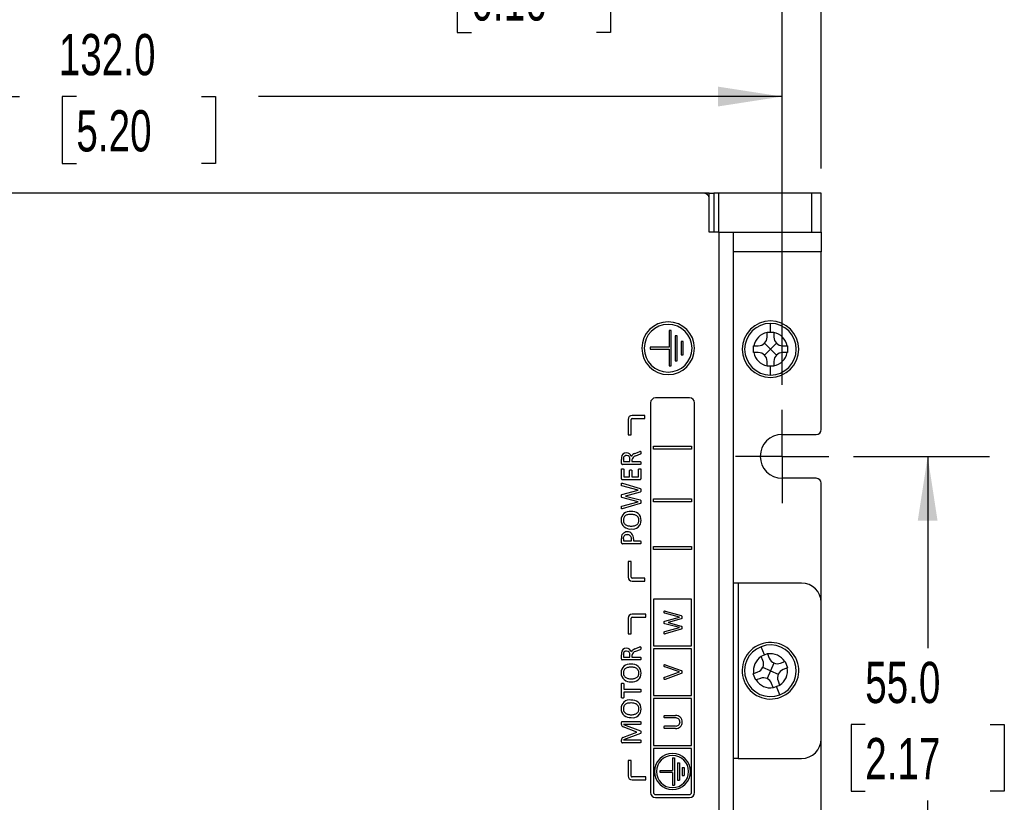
# Model space of a CAD drawing. Header units: millimetres. Extents: x 0 to 559, y 0 to 432.
# Tile 16 of 37: x 251 to 352, y 280 to 361. Entities that reach past the tile are written whole.
import ezdxf

# ---------------------------------------------------------------- set-up
doc = ezdxf.new("R2010")
doc.units = ezdxf.units.MM
doc.header["$LTSCALE"] = 2
doc.linetypes.add('CENTERX2', pattern=[20.32, 12.7, -2.54, 2.54, -2.54])
doc.layers.add('CENTER', color=40, linetype='CENTERX2')
doc.layers.add('DIMENSIONS', color=140, linetype='Continuous', lineweight=25)
doc.styles.add('SLDTEXTSTYLE0', font='TXT', dxfattribs={"width": 0.7})
doc.dimstyles.new('SLDDIMSTYLE0', dxfattribs={"dimtxt": 4.316016, "dimasz": 6.604, "dimexe": 0, "dimexo": 0.0625, "dimgap": 1.079004, "dimtad": 0, "dimtih": 1, "dimtoh": 1, "dimdec": 1, "dimrnd": 1e-09, "dimzin": 4, "dimdsep": 46, "dimtxsty": 'SLDTEXTSTYLE0', "dimsah": 1, "dimcen": 0.09, "dimadec": 0, "dimazin": 1, "dimtfac": 1, "dimtdec": 1, "dimtofl": 0, "dimtmove": 0, "dimatfit": 3, "dimfxl": 0, "dimfrac": 2, "dimtolj": 1, "dimtzin": 12, "dimarcsym": 0})
doc.dimstyles.new('SLDDIMSTYLE3', dxfattribs={"dimtxt": 4.316016, "dimasz": 6.604, "dimexe": 0, "dimexo": 0.0625, "dimgap": 1.079004, "dimtad": 0, "dimtih": 1, "dimtoh": 1, "dimdec": 1, "dimrnd": 1e-09, "dimzin": 4, "dimdsep": 46, "dimtxsty": 'SLDTEXTSTYLE0', "dimsah": 1, "dimcen": 0.09, "dimadec": 0, "dimazin": 1, "dimtfac": 1, "dimtdec": 1, "dimtmove": 0, "dimatfit": 0, "dimfxl": 0, "dimfrac": 2, "dimtolj": 1, "dimtzin": 12, "dimarcsym": 0})

# ---------------------------------------------------------------- blocks, each defined once
blk = doc.blocks.new('_D_9')
at = {"layer": 'DIMENSIONS'}
for p, q in [((336.63, 315.93), (350.58, 315.93)), ((344.23, 315.93), (344.23, 296.26)), ((337.82, 288.43), (336.37, 288.43)), ((336.37, 288.43), (336.37, 281.57)), ((350.64, 288.43), (352.09, 288.43)), ((352.09, 288.43), (352.09, 281.57)), ((336.37, 281.57), (337.82, 281.57)), ((352.09, 281.57), (350.64, 281.57)), ((344.23, 260.93), (344.23, 280.6)), ((336.63, 260.93), (350.58, 260.93))]:
    blk.add_line(p, q, dxfattribs=at)
for points in [[(344.23, 315.93), (343.21, 309.33), (345.24, 309.33)], [(344.23, 260.93), (345.24, 267.53), (343.21, 267.53)]]:
    blk.add_solid(points, dxfattribs=at)
at = {"layer": 'DIMENSIONS', "char_height": 4.233, "attachment_point": 1, "style": 'SLDTEXTSTYLE0'}
for s, insert in [('55.0', (337.82, 294.85)), ('2.17', (337.82, 287.03))]:
    blk.add_mtext(s, dxfattribs=dict(at, insert=insert))
blk = doc.blocks.new('_D_15')
at = {"layer": 'DIMENSIONS'}
for p, q in [((197.3, 320.72), (197.3, 359.21)), ((329.3, 323.26), (329.3, 359.21)), ((197.3, 352.86), (251.04, 352.86)), ((256.89, 352.86), (255.44, 352.86)), ((255.44, 352.86), (255.44, 346)), ((269.71, 352.86), (271.16, 352.86)), ((271.16, 352.86), (271.16, 346)), ((329.3, 352.86), (275.56, 352.86)), ((255.44, 346), (256.89, 346)), ((271.16, 346), (269.71, 346))]:
    blk.add_line(p, q, dxfattribs=at)
for points in [[(197.3, 352.86), (203.91, 351.84), (203.91, 353.88)], [(329.3, 352.86), (322.7, 353.88), (322.7, 351.84)]]:
    blk.add_solid(points, dxfattribs=at)
at = {"layer": 'DIMENSIONS', "char_height": 4.233, "attachment_point": 1, "style": 'SLDTEXTSTYLE0'}
for s, insert in [('132.0', (255.09, 359.28)), ('5.20', (256.89, 351.46))]:
    blk.add_mtext(s, dxfattribs=dict(at, insert=insert))
blk = doc.blocks.new('_D_16')
at = {"layer": 'DIMENSIONS'}
for p, q in [((329.3, 323.26), (329.3, 372.65)), ((333.3, 345.47), (333.3, 372.65)), ((297.42, 366.3), (295.97, 366.3)), ((295.97, 366.3), (295.97, 359.44)), ((310.24, 366.3), (311.69, 366.3)), ((311.69, 366.3), (311.69, 359.44)), ((329.3, 366.3), (316.09, 366.3)), ((333.3, 366.3), (346, 366.3)), ((295.97, 359.44), (297.42, 359.44)), ((311.69, 359.44), (310.24, 359.44))]:
    blk.add_line(p, q, dxfattribs=at)
for points in [[(329.3, 366.3), (322.7, 367.31), (322.7, 365.28)], [(333.3, 366.3), (339.91, 365.28), (339.91, 367.31)]]:
    blk.add_solid(points, dxfattribs=at)
at = {"layer": 'DIMENSIONS', "char_height": 4.233, "attachment_point": 1, "style": 'SLDTEXTSTYLE0'}
for s, insert in [('4.0', (299.21, 372.72)), ('0.16', (297.42, 364.89))]:
    blk.add_mtext(s, dxfattribs=dict(at, insert=insert))
blk = doc.blocks.new('SW_CENTERMARKSYMBOL_5')
at = {"layer": 'CENTER', "color": 0}
for p, q in [((0, 2.54), (0, 4.79)), ((0, 0), (0, 2.54)), ((-2.54, 0), (-4.79, 0)), ((0, 0), (-2.54, 0)), ((0, 0), (0, -2.54)), ((0, 0), (2.54, 0)), ((2.54, 0), (4.79, 0)), ((0, -2.54), (0, -4.79))]:
    blk.add_line(p, q, dxfattribs=at)

msp = doc.modelspace()

# ---------------------------------------------------------------- linework, layer by layer
for p, q in [((321.3, 342.93), (205.3, 342.93)), ((321.8, 342.93), (321.3, 342.93)), ((321.8, 342.43), (321.8, 342.93)), ((321.8, 342.93), (322.3, 342.93)), ((322.3, 342.93), (322.3, 338.93)), ((322.8, 342.93), (322.3, 342.93)), ((332.3, 342.93), (322.8, 342.93)), ((322.8, 338.93), (322.8, 342.93)), ((332.3, 342.93), (332.3, 338.93)), ((333.3, 342.93), (332.3, 342.93)), ((333.3, 338.93), (333.3, 342.93)), ((321.8, 338.93), (321.8, 342.43)), ((322.8, 338.93), (321.8, 338.93)), ((322.8, 338.93), (322.8, 247.43)), ((322.8, 338.93), (332.3, 338.93)), ((324.3, 247.03), (324.3, 338.93)), ((332.3, 338.93), (333.3, 338.93)), ((333.3, 338.93), (333.3, 336.93)), ((333.3, 336.93), (324.3, 336.93)), ((333.3, 318.68), (333.3, 336.93)), ((328.1, 328.68), (328.1, 329.58)), ((317.91, 328.86), (317.69, 328.86)), ((317.69, 328.86), (317.69, 327.14)), ((317.91, 325.21), (317.91, 328.86)), ((318.53, 328.31), (318.31, 328.31)), ((318.31, 328.31), (318.31, 325.75)), ((318.53, 325.75), (318.53, 328.31)), ((327.75, 328.64), (327.75, 328.68)), ((327.75, 328.68), (328.1, 328.68)), ((327.75, 328.18), (327.75, 328.64)), ((328.1, 328.68), (328.45, 328.68)), ((328.45, 328.68), (328.45, 328.64)), ((328.45, 328.64), (328.45, 328.18)), ((319.15, 327.72), (318.93, 327.72)), ((318.93, 327.72), (318.93, 326.35)), ((319.15, 326.35), (319.15, 327.72)), ((328.1, 326.93), (327.49, 327.54)), ((328.72, 327.54), (328.1, 326.93)), ((315.77, 327.14), (315.77, 326.92)), ((317.69, 327.14), (315.77, 327.14)), ((315.77, 326.92), (317.69, 326.92)), ((317.69, 326.92), (317.69, 325.21)), ((318.93, 326.35), (319.15, 326.35)), ((326.35, 327.28), (326.39, 327.28)), ((326.35, 326.58), (326.35, 327.28)), ((326.39, 326.58), (326.35, 326.58)), ((326.39, 327.28), (326.85, 327.28)), ((326.85, 326.58), (326.39, 326.58)), ((328.1, 326.93), (327.49, 326.32)), ((328.1, 326.93), (328.72, 326.32)), ((329.35, 327.28), (329.82, 327.28)), ((329.82, 326.58), (329.35, 326.58)), ((329.82, 327.28), (329.85, 327.28)), ((329.85, 326.58), (329.82, 326.58)), ((329.85, 327.28), (329.85, 326.58)), ((318.31, 325.75), (318.53, 325.75)), ((327.75, 325.22), (327.75, 325.68)), ((328.45, 325.68), (328.45, 325.22)), ((317.69, 325.21), (317.91, 325.21)), ((327.75, 325.18), (327.75, 325.22)), ((328.1, 325.18), (327.75, 325.18)), ((328.1, 324.28), (328.1, 325.18)), ((328.45, 325.18), (328.1, 325.18)), ((328.45, 325.22), (328.45, 325.18)), ((315.8, 321.43), (315.8, 281.43)), ((319.8, 321.93), (316.3, 321.93)), ((320.3, 281.43), (320.3, 321.43)), ((313.5, 319.73), (313.5, 318.13)), ((313.8, 318.13), (313.8, 319.73)), ((315.2, 320.13), (313.9, 320.13)), ((313.9, 319.83), (315.2, 319.83)), ((315.2, 319.83), (315.2, 320.13)), ((313.5, 318.13), (313.8, 318.13)), ((329.3, 318.18), (332.8, 318.18)), ((314.19, 316.23), (314.64, 316.41)), ((316.1, 316.98), (320, 316.98)), ((316.1, 316.68), (316.1, 316.98)), ((320, 316.68), (316.1, 316.68)), ((320, 316.98), (320, 316.68)), ((312.8, 315.2), (312.8, 315.62)), ((313.01, 315.6), (313.01, 315.39)), ((313.01, 315.39), (313.68, 315.39)), ((313.68, 315.39), (313.68, 315.63)), ((313.89, 315.57), (313.89, 315.39)), ((313.89, 315.39), (314.75, 315.39)), ((314.74, 316.15), (314.26, 315.97)), ((312.8, 313.64), (312.8, 314.61)), ((314.75, 315.1), (312.91, 315.1)), ((313.04, 314.61), (313.04, 313.84)), ((313.65, 313.84), (313.65, 314.49)), ((313.86, 314.49), (313.86, 313.84)), ((314.57, 313.84), (314.57, 314.61)), ((314.8, 314.61), (314.8, 313.64)), ((314.69, 313.54), (312.91, 313.54)), ((312.91, 313.17), (314.73, 312.64)), ((313.04, 313.84), (313.65, 313.84)), ((313.86, 313.84), (314.57, 313.84)), ((332.8, 313.68), (329.3, 313.68)), ((333.3, 300.93), (333.3, 313.18)), ((314.52, 312.47), (312.86, 312.91)), ((312.86, 312.01), (314.52, 312.47)), ((314.73, 312.27), (313.24, 311.85)), ((314.52, 312.47), (314.52, 312.47)), ((314.52, 311.28), (312.86, 311.71)), ((312.86, 310.83), (314.52, 311.28)), ((313.24, 311.85), (313.24, 311.85)), ((313.24, 311.85), (314.73, 311.46)), ((314.52, 311.28), (314.52, 311.28)), ((316.1, 311.28), (316.1, 311.58)), ((316.1, 311.58), (320, 311.58)), ((320, 311.28), (316.1, 311.28)), ((320, 311.58), (320, 311.28)), ((314.73, 311.09), (312.9, 310.56)), ((312.8, 307.06), (312.8, 307.49)), ((313.01, 307.48), (313.01, 307.25)), ((313.01, 307.25), (313.83, 307.25)), ((313.83, 307.25), (313.83, 307.47)), ((314.04, 307.47), (314.04, 307.25)), ((314.04, 307.25), (314.75, 307.25)), ((314.75, 306.95), (312.92, 306.95)), ((316.1, 306.68), (320, 306.68)), ((316.1, 306.38), (316.1, 306.68)), ((320, 306.38), (316.1, 306.38)), ((320, 306.68), (320, 306.38)), ((313.5, 305.13), (313.5, 303.53)), ((313.8, 305.13), (313.5, 305.13)), ((313.8, 303.53), (313.8, 305.13)), ((315.2, 303.43), (313.9, 303.43)), ((313.9, 303.13), (315.2, 303.13)), ((315.2, 303.13), (315.2, 303.43)), ((324.8, 302.93), (324.3, 302.93)), ((324.8, 302.93), (324.8, 284.93)), ((331.3, 302.93), (324.8, 302.93)), ((320, 301.28), (316.1, 301.28)), ((316.1, 301.28), (316.1, 296.49)), ((320, 296.49), (320, 301.28)), ((317.3, 300.06), (318.94, 299.59)), ((333.3, 286.93), (333.3, 300.93)), ((313.5, 299.33), (313.5, 297.73)), ((313.8, 297.73), (313.8, 299.33)), ((315.3, 299.73), (313.9, 299.73)), ((313.9, 299.43), (315.3, 299.43)), ((315.3, 299.43), (315.3, 299.73)), ((318.75, 299.43), (317.25, 299.83)), ((317.25, 299.02), (318.75, 299.43)), ((318.94, 299.25), (317.59, 298.87)), ((318.75, 299.43), (318.75, 299.43)), ((318.75, 298.36), (317.25, 298.75)), ((317.25, 297.95), (318.75, 298.36)), ((318.94, 298.19), (317.29, 297.71)), ((317.59, 298.87), (318.94, 298.52)), ((317.59, 298.87), (317.59, 298.87)), ((318.75, 298.36), (318.75, 298.36)), ((313.5, 297.73), (313.8, 297.73)), ((314.19, 296.17), (314.64, 296.35)), ((314.74, 296.09), (314.26, 295.91)), ((316.1, 296.49), (320, 296.49)), ((316.1, 296.19), (316.1, 291.4)), ((320, 296.19), (316.1, 296.19)), ((320, 291.4), (320, 296.19)), ((327.47, 295.56), (327.15, 296.4)), ((312.8, 295.14), (312.8, 295.56)), ((314.75, 295.04), (312.91, 295.04)), ((313.01, 295.54), (313.01, 295.33)), ((313.01, 295.33), (313.68, 295.33)), ((313.68, 295.33), (313.68, 295.57)), ((313.89, 295.5), (313.89, 295.33)), ((313.89, 295.33), (314.75, 295.33)), ((327.15, 295.44), (327.47, 295.56)), ((327.16, 295.4), (327.15, 295.44)), ((327.33, 294.97), (327.16, 295.4)), ((327.47, 295.56), (327.8, 295.69)), ((327.8, 295.69), (327.81, 295.66)), ((327.81, 295.66), (327.98, 295.22)), ((318.75, 293.81), (317.25, 294.32)), ((317.3, 294.55), (318.95, 293.96)), ((328.1, 293.93), (327.31, 294.28)), ((328.45, 294.72), (328.1, 293.93)), ((329.14, 294.71), (329.58, 294.87)), ((329.83, 294.22), (329.39, 294.05)), ((329.58, 294.87), (329.61, 294.89)), ((329.61, 294.89), (329.86, 294.23)), ((329.86, 294.23), (329.83, 294.22)), ((317.25, 293.29), (318.75, 293.81)), ((318.95, 293.64), (317.29, 293.05)), ((326.34, 293.63), (326.38, 293.64)), ((326.59, 292.97), (326.34, 293.63)), ((326.38, 293.64), (326.81, 293.81)), ((326.63, 292.99), (326.59, 292.97)), ((327.06, 293.15), (326.63, 292.99)), ((328.1, 293.93), (327.75, 293.14)), ((328.1, 293.93), (328.89, 293.58)), ((312.8, 291.18), (312.8, 292.6)), ((313.04, 292.6), (313.04, 292.04)), ((313.04, 292.04), (314.75, 292.04)), ((328.39, 292.2), (328.22, 292.64)), ((328.4, 292.17), (328.39, 292.2)), ((328.73, 292.3), (328.4, 292.17)), ((329.06, 292.42), (328.73, 292.3)), ((329.05, 291.46), (328.73, 292.3)), ((328.88, 292.89), (329.04, 292.46)), ((329.04, 292.46), (329.06, 292.42)), ((314.75, 291.74), (313.04, 291.74)), ((313.04, 291.74), (313.04, 291.18)), ((316.1, 291.4), (320, 291.4)), ((320, 291.1), (316.1, 291.1)), ((316.1, 291.1), (316.1, 286.25)), ((320, 286.25), (320, 291.1)), ((317.25, 289.35), (318.34, 289.35)), ((318.34, 289.09), (317.25, 289.09)), ((312.8, 288.41), (312.8, 288.59)), ((312.92, 288.72), (314.75, 288.72)), ((314.4, 287.63), (312.97, 288.19)), ((313.02, 288.42), (314.76, 287.75)), ((313.02, 288.42), (313.02, 288.42)), ((314.75, 288.42), (313.02, 288.42)), ((317.25, 288.27), (318.32, 288.27)), ((318.36, 288), (317.25, 288)), ((312.96, 287.08), (314.4, 287.63)), ((314.76, 287.49), (313.02, 286.83)), ((314.4, 287.63), (314.4, 287.63)), ((333.3, 263.68), (333.3, 286.93)), ((312.8, 286.66), (312.8, 286.83)), ((314.75, 286.54), (312.92, 286.54)), ((313.02, 286.83), (313.02, 286.83)), ((313.02, 286.83), (314.75, 286.83)), ((316.1, 286.25), (320, 286.25)), ((316.1, 285.95), (316.1, 281.43)), ((320, 285.95), (316.1, 285.95)), ((320, 281.43), (320, 285.95)), ((318.05, 284.99), (318.25, 284.99)), ((318.05, 284.99), (318.05, 283.69)), ((318.25, 284.99), (318.25, 282.19)), ((324.8, 284.93), (324.3, 284.93)), ((324.8, 284.93), (331.3, 284.93)), ((313.8, 284.73), (313.5, 284.73)), ((313.5, 284.73), (313.5, 283.13)), ((313.8, 283.13), (313.8, 284.73)), ((318.55, 284.49), (318.75, 284.49)), ((318.55, 284.49), (318.55, 282.69)), ((318.75, 284.49), (318.75, 282.69)), ((319.05, 283.99), (319.05, 283.19)), ((319.05, 283.99), (319.25, 283.99)), ((319.25, 283.99), (319.25, 283.19)), ((315.3, 283.03), (313.9, 283.03)), ((315.3, 282.73), (315.3, 283.03)), ((316.8, 283.49), (316.8, 283.69)), ((316.8, 283.69), (318.05, 283.69)), ((318.05, 283.49), (316.8, 283.49)), ((318.05, 283.49), (318.05, 282.19)), ((319.05, 283.19), (319.25, 283.19)), ((313.9, 282.73), (315.3, 282.73)), ((318.05, 282.19), (318.25, 282.19)), ((318.55, 282.69), (318.75, 282.69)), ((316.3, 281.23), (319.8, 281.23)), ((316.3, 280.93), (319.8, 280.93))]:
    msp.add_line(p, q)
at = {"flags": 128}
for points in [[(314.8, 316.3), (314.8, 316.26), (314.79, 316.21), (314.79, 316.19), (314.78, 316.17), (314.75, 316.16), (314.74, 316.15)], [(314.75, 316.44), (314.77, 316.44), (314.78, 316.43), (314.79, 316.42), (314.79, 316.4), (314.8, 316.37), (314.8, 316.33), (314.8, 316.3)], [(314.75, 315.39), (314.77, 315.39), (314.77, 315.39), (314.78, 315.38), (314.79, 315.35), (314.8, 315.33), (314.8, 315.29), (314.8, 315.25)], [(314.8, 315.25), (314.8, 315.21), (314.8, 315.17), (314.79, 315.13), (314.78, 315.12), (314.78, 315.11), (314.77, 315.1), (314.75, 315.1)], [(312.8, 314.61), (312.81, 314.63), (312.81, 314.64), (312.83, 314.64), (312.87, 314.66), (312.92, 314.66)], [(312.92, 314.66), (312.96, 314.66), (313, 314.65), (313.02, 314.64), (313.03, 314.63), (313.03, 314.63), (313.04, 314.61), (313.04, 314.61)], [(313.65, 314.49), (313.66, 314.51), (313.67, 314.52), (313.68, 314.53), (313.72, 314.54), (313.76, 314.54)], [(313.76, 314.54), (313.8, 314.54), (313.83, 314.53), (313.84, 314.52), (313.85, 314.51), (313.86, 314.5), (313.86, 314.49)], [(314.57, 314.61), (314.57, 314.62), (314.58, 314.63), (314.59, 314.65), (314.62, 314.66), (314.65, 314.66), (314.69, 314.66)], [(314.69, 314.66), (314.73, 314.66), (314.77, 314.64), (314.79, 314.64), (314.8, 314.63), (314.8, 314.61), (314.8, 314.61)], [(312.8, 313.06), (312.8, 313.1), (312.81, 313.13), (312.81, 313.16), (312.82, 313.17), (312.83, 313.18), (312.84, 313.18), (312.89, 313.18), (312.91, 313.17)], [(312.86, 312.91), (312.83, 312.92), (312.82, 312.93), (312.81, 312.94), (312.81, 312.98), (312.8, 313.02), (312.8, 313.06)], [(314.73, 312.64), (314.76, 312.63), (314.78, 312.61), (314.79, 312.58), (314.8, 312.54), (314.8, 312.46)], [(314.8, 312.46), (314.8, 312.42), (314.79, 312.34), (314.79, 312.32), (314.78, 312.3), (314.76, 312.28), (314.73, 312.27)], [(312.8, 311.86), (312.8, 311.9), (312.81, 311.96), (312.82, 311.98), (312.83, 311.99), (312.84, 312), (312.86, 312.01)], [(312.86, 311.71), (312.84, 311.72), (312.82, 311.73), (312.81, 311.74), (312.81, 311.79), (312.8, 311.83), (312.8, 311.86)], [(314.73, 311.46), (314.76, 311.45), (314.78, 311.44), (314.79, 311.42), (314.8, 311.37), (314.8, 311.28)], [(314.8, 311.28), (314.8, 311.24), (314.79, 311.16), (314.79, 311.13), (314.78, 311.11), (314.76, 311.1), (314.73, 311.09)], [(312.8, 310.68), (312.8, 310.72), (312.8, 310.76), (312.81, 310.8), (312.82, 310.81), (312.83, 310.82), (312.85, 310.83), (312.86, 310.83)], [(312.9, 310.56), (312.87, 310.55), (312.85, 310.55), (312.83, 310.55), (312.82, 310.56), (312.82, 310.56), (312.81, 310.58), (312.8, 310.64), (312.8, 310.68)], [(313.8, 309.98), (313.76, 309.98), (313.68, 309.98), (313.6, 309.97), (313.52, 309.96), (313.44, 309.94), (313.36, 309.92), (313.29, 309.89), (313.22, 309.85), (313.19, 309.82), (313.13, 309.77), (313.09, 309.71), (313.05, 309.64), (313.04, 309.6), (313.02, 309.53), (313.01, 309.46), (313.01, 309.38)], [(313.01, 309.38), (313.01, 309.34), (313.02, 309.26), (313.03, 309.19), (313.05, 309.15), (313.06, 309.11), (313.11, 309.04), (313.16, 308.98), (313.19, 308.95), (313.25, 308.91), (313.32, 308.87), (313.39, 308.84), (313.47, 308.81), (313.55, 308.8), (313.63, 308.79), (313.71, 308.78), (313.8, 308.78)], [(314.6, 309.37), (314.59, 309.41), (314.59, 309.49), (314.58, 309.53), (314.56, 309.61), (314.54, 309.65), (314.52, 309.68), (314.47, 309.75), (314.42, 309.8), (314.39, 309.83), (314.32, 309.87), (314.25, 309.91), (314.17, 309.93), (314.09, 309.95), (314.02, 309.97), (313.94, 309.98), (313.8, 309.98)], [(313.8, 308.78), (313.84, 308.78), (313.92, 308.78), (314, 308.79), (314.07, 308.8), (314.15, 308.81), (314.23, 308.84), (314.3, 308.87), (314.37, 308.91), (314.43, 308.95), (314.49, 309.01), (314.53, 309.07), (314.55, 309.1), (314.57, 309.17), (314.59, 309.25), (314.59, 309.31), (314.6, 309.37)], [(314.75, 307.25), (314.77, 307.25), (314.77, 307.24), (314.78, 307.23), (314.79, 307.21), (314.8, 307.16), (314.8, 307.1)], [(314.8, 307.1), (314.8, 307.06), (314.8, 307.02), (314.79, 306.98), (314.78, 306.97), (314.78, 306.96), (314.77, 306.96), (314.75, 306.95)], [(317.2, 299.96), (317.2, 300), (317.2, 300.02), (317.21, 300.05), (317.22, 300.06), (317.22, 300.07), (317.23, 300.07), (317.25, 300.07), (317.27, 300.07), (317.3, 300.06)], [(317.25, 299.83), (317.23, 299.84), (317.22, 299.84), (317.22, 299.85), (317.21, 299.87), (317.2, 299.9), (317.2, 299.96)], [(317.2, 298.89), (317.2, 298.93), (317.21, 298.97), (317.21, 298.99), (317.22, 299), (317.23, 299.01), (317.25, 299.02)], [(318.94, 299.59), (318.97, 299.57), (318.98, 299.56), (318.99, 299.54), (319, 299.46), (319, 299.42)], [(319, 299.42), (319, 299.38), (319, 299.34), (318.99, 299.31), (318.98, 299.28), (318.97, 299.27), (318.95, 299.26), (318.94, 299.25)], [(317.25, 298.75), (317.23, 298.76), (317.22, 298.77), (317.21, 298.78), (317.2, 298.82), (317.2, 298.85), (317.2, 298.89)], [(318.94, 298.52), (318.96, 298.51), (318.98, 298.5), (318.99, 298.49), (319, 298.45), (319, 298.4), (319, 298.36)], [(319, 298.36), (319, 298.32), (319, 298.28), (318.99, 298.24), (318.98, 298.22), (318.97, 298.2), (318.96, 298.19), (318.94, 298.19)], [(317.2, 297.82), (317.2, 297.86), (317.2, 297.9), (317.21, 297.93), (317.22, 297.94), (317.22, 297.94), (317.23, 297.95), (317.25, 297.95)], [(317.29, 297.71), (317.25, 297.7), (317.24, 297.7), (317.23, 297.7), (317.22, 297.71), (317.21, 297.72), (317.21, 297.74), (317.2, 297.76), (317.2, 297.79), (317.2, 297.82)], [(314.8, 296.24), (314.8, 296.2), (314.79, 296.15), (314.79, 296.13), (314.78, 296.11), (314.75, 296.1), (314.74, 296.09)], [(314.75, 296.38), (314.77, 296.38), (314.78, 296.37), (314.79, 296.36), (314.79, 296.34), (314.8, 296.3), (314.8, 296.27), (314.8, 296.24)], [(314.75, 295.33), (314.77, 295.33), (314.77, 295.32), (314.78, 295.32), (314.79, 295.29), (314.8, 295.26), (314.8, 295.23), (314.8, 295.19)], [(314.8, 295.19), (314.8, 295.15), (314.8, 295.11), (314.79, 295.07), (314.78, 295.06), (314.78, 295.05), (314.77, 295.04), (314.75, 295.04)], [(313.8, 294.3), (313.76, 294.3), (313.68, 294.3), (313.6, 294.29), (313.52, 294.28), (313.44, 294.26), (313.36, 294.24), (313.29, 294.21), (313.22, 294.17), (313.19, 294.14), (313.13, 294.09), (313.09, 294.03), (313.05, 293.96), (313.04, 293.92), (313.02, 293.85), (313.01, 293.78), (313.01, 293.7)], [(314.6, 293.69), (314.59, 293.73), (314.59, 293.81), (314.58, 293.85), (314.56, 293.93), (314.54, 293.97), (314.52, 294), (314.47, 294.07), (314.42, 294.13), (314.39, 294.15), (314.32, 294.19), (314.25, 294.23), (314.17, 294.26), (314.09, 294.27), (314.02, 294.29), (313.94, 294.3), (313.8, 294.3)], [(317.2, 294.45), (317.2, 294.49), (317.21, 294.53), (317.21, 294.54), (317.22, 294.55), (317.22, 294.56), (317.23, 294.56), (317.25, 294.56), (317.27, 294.56), (317.3, 294.55)], [(317.25, 294.32), (317.23, 294.32), (317.22, 294.33), (317.22, 294.34), (317.21, 294.37), (317.2, 294.4), (317.2, 294.45)], [(318.95, 293.96), (318.97, 293.95), (318.99, 293.93), (319, 293.91), (319, 293.86), (319, 293.8)], [(313.01, 293.7), (313.01, 293.66), (313.02, 293.59), (313.03, 293.51), (313.05, 293.47), (313.06, 293.43), (313.11, 293.36), (313.16, 293.3), (313.19, 293.28), (313.25, 293.23), (313.32, 293.19), (313.39, 293.16), (313.47, 293.13), (313.55, 293.12), (313.63, 293.11), (313.71, 293.1), (313.8, 293.1)], [(313.8, 293.1), (313.84, 293.1), (313.92, 293.1), (314, 293.11), (314.07, 293.12), (314.15, 293.13), (314.23, 293.16), (314.3, 293.19), (314.37, 293.23), (314.43, 293.27), (314.49, 293.33), (314.53, 293.39), (314.55, 293.42), (314.57, 293.49), (314.59, 293.57), (314.59, 293.63), (314.6, 293.69)], [(317.2, 293.17), (317.2, 293.21), (317.21, 293.25), (317.21, 293.26), (317.22, 293.28), (317.24, 293.29), (317.25, 293.29)], [(317.29, 293.05), (317.28, 293.04), (317.26, 293.04), (317.24, 293.04), (317.23, 293.04), (317.22, 293.05), (317.21, 293.06), (317.21, 293.07), (317.2, 293.12), (317.2, 293.17)], [(319, 293.8), (319, 293.76), (319, 293.72), (318.99, 293.69), (318.98, 293.67), (318.97, 293.65), (318.96, 293.64), (318.95, 293.64)], [(312.8, 292.6), (312.8, 292.62), (312.81, 292.63), (312.83, 292.64), (312.85, 292.65), (312.89, 292.65), (312.92, 292.66)], [(312.92, 292.66), (312.96, 292.65), (313, 292.65), (313.02, 292.64), (313.03, 292.63), (313.04, 292.62), (313.04, 292.6)], [(314.75, 292.04), (314.77, 292.04), (314.78, 292.03), (314.78, 292.02), (314.79, 292), (314.8, 291.95), (314.8, 291.89)], [(312.92, 291.13), (312.88, 291.13), (312.85, 291.14), (312.82, 291.14), (312.81, 291.15), (312.8, 291.16), (312.8, 291.18), (312.8, 291.18)], [(313.04, 291.18), (313.03, 291.16), (313.02, 291.15), (313.01, 291.14), (312.98, 291.13), (312.92, 291.13)], [(314.8, 291.89), (314.8, 291.85), (314.8, 291.81), (314.79, 291.78), (314.78, 291.76), (314.78, 291.75), (314.77, 291.75), (314.75, 291.74)], [(313.8, 290.63), (313.76, 290.63), (313.68, 290.62), (313.6, 290.62), (313.52, 290.6), (313.44, 290.59), (313.36, 290.56), (313.29, 290.53), (313.22, 290.49), (313.19, 290.47), (313.13, 290.41), (313.09, 290.35), (313.05, 290.28), (313.04, 290.25), (313.02, 290.17), (313.01, 290.1), (313.01, 290.03)], [(313.01, 290.03), (313.01, 289.99), (313.02, 289.91), (313.03, 289.83), (313.05, 289.79), (313.06, 289.76), (313.11, 289.69), (313.16, 289.63), (313.19, 289.6), (313.25, 289.55), (313.32, 289.51), (313.39, 289.48), (313.47, 289.46), (313.55, 289.44), (313.63, 289.43), (313.71, 289.42), (313.8, 289.42)], [(314.6, 290.02), (314.59, 290.06), (314.59, 290.14), (314.58, 290.18), (314.56, 290.25), (314.54, 290.29), (314.52, 290.33), (314.47, 290.39), (314.42, 290.45), (314.39, 290.47), (314.32, 290.52), (314.25, 290.55), (314.17, 290.58), (314.09, 290.6), (314.02, 290.61), (313.94, 290.62), (313.8, 290.63)], [(313.8, 289.42), (313.84, 289.42), (313.92, 289.42), (314, 289.43), (314.07, 289.44), (314.15, 289.46), (314.23, 289.48), (314.3, 289.51), (314.37, 289.55), (314.43, 289.6), (314.49, 289.65), (314.53, 289.71), (314.55, 289.75), (314.57, 289.82), (314.59, 289.89), (314.59, 289.95), (314.6, 290.02)], [(317.2, 289.22), (317.2, 289.26), (317.21, 289.3), (317.22, 289.33), (317.22, 289.34), (317.23, 289.35), (317.24, 289.35), (317.25, 289.35)], [(317.25, 289.09), (317.23, 289.09), (317.23, 289.1), (317.22, 289.1), (317.21, 289.12), (317.2, 289.16), (317.2, 289.19), (317.2, 289.22)], [(314.75, 288.72), (314.77, 288.71), (314.78, 288.71), (314.78, 288.7), (314.79, 288.68), (314.8, 288.63), (314.8, 288.57)], [(314.8, 288.57), (314.8, 288.53), (314.8, 288.49), (314.79, 288.45), (314.78, 288.44), (314.77, 288.43), (314.76, 288.42), (314.75, 288.42)], [(317.2, 288.14), (317.2, 288.18), (317.21, 288.22), (317.22, 288.25), (317.22, 288.26), (317.23, 288.26), (317.24, 288.27), (317.25, 288.27)], [(317.25, 288), (317.23, 288.01), (317.23, 288.01), (317.22, 288.02), (317.21, 288.04), (317.2, 288.08), (317.2, 288.11), (317.2, 288.14)], [(314.76, 287.75), (314.78, 287.74), (314.79, 287.72), (314.8, 287.68), (314.8, 287.62)], [(314.8, 287.62), (314.8, 287.58), (314.8, 287.54), (314.78, 287.51), (314.77, 287.49), (314.76, 287.49)], [(314.75, 286.83), (314.77, 286.83), (314.78, 286.83), (314.78, 286.82), (314.79, 286.8), (314.8, 286.75), (314.8, 286.72), (314.8, 286.68)], [(314.8, 286.68), (314.8, 286.64), (314.8, 286.6), (314.79, 286.57), (314.78, 286.56), (314.77, 286.55), (314.77, 286.54), (314.75, 286.54)]]:
    msp.add_lwpolyline(points, dxfattribs=at)
for centre, radius, start, end in [((321.3, 342.43), 0.5, 0, 90), ((317.6, 327.03), 2.7, 90, 270), ((317.6, 327.03), 2.45, 90, 270), ((317.6, 327.03), 2.7, 270, 90), ((317.6, 327.03), 2.45, 270, 90), ((328.1, 326.93), 2.9, 90, 270), ((328.1, 326.93), 2.65, 90, 270), ((328.1, 326.93), 2.9, 270, 90), ((328.1, 326.93), 2.65, 270, 90), ((328.1, 326.93), 1.75, 101.537, 168.463), ((328.1, 326.93), 1.75, 11.537, 78.463), ((326.85, 328.18), 0.9, 270, 0), ((329.35, 328.18), 0.9, 180, 270), ((328.1, 326.93), 1.75, 191.537, 258.463), ((326.85, 325.68), 0.9, 0, 90), ((329.35, 325.68), 0.9, 90, 180), ((328.1, 326.93), 1.75, 281.537, 348.463), ((316.3, 321.43), 0.5, 90, 180), ((319.8, 321.43), 0.5, 0, 90), ((313.9, 319.73), 0.4, 90, 180), ((313.9, 319.73), 0.1, 90, 180), ((332.8, 318.68), 0.5, 270, 0), ((329.3, 315.93), 2.25, 90, 270), ((313.31, 315.8), 0.502, 89.3913, 176.4622), ((313.33, 315.8), 0.502, 15.0349, 91.1572), ((314.37, 315.61), 0.643, 105.692, 149.5188), ((314.83, 315.99), 0.462, 99.2229, 114.0059), ((314.66, 315.62), 1.86, 173.4972, 180.1295), ((312.9, 315.2), 0.097, 178.8763, 276.236), ((313.74, 315.63), 0.735, 166.3787, 182.0167), ((313.31, 315.72), 0.298, 84.0019, 163.4549), ((313.35, 315.68), 0.336, 352.9102, 91.072), ((314.34, 315.53), 0.449, 99.7576, 175.0681), ((312.9, 313.64), 0.0982, 178.2749, 275.7619), ((314.7, 313.64), 0.0972, 263.5725, 1.6027), ((332.8, 313.18), 0.5, 0, 90), ((313.64, 309.42), 0.866, 80.6838, 181.3836), ((313.91, 309.37), 0.92, 359.6355, 98.2696), ((313.69, 309.39), 0.915, 179.2885, 277.8541), ((313.96, 309.34), 0.869, 260.0778, 1.4392), ((313.4, 307.59), 0.601, 90.9261, 189.3888), ((313.4, 307.55), 0.643, 353.2299, 91.1277), ((313.37, 307.53), 0.37, 85.0667, 187.2002), ((313.44, 307.5), 0.393, 355.9052, 94.7802), ((312.91, 307.06), 0.103, 178.4817, 275.8314), ((313.9, 303.53), 0.4, 180, 270), ((313.9, 303.53), 0.1, 180, 270), ((331.3, 300.93), 2, 0, 90), ((313.9, 299.33), 0.4, 90, 180), ((313.9, 299.33), 0.1, 90, 180), ((313.31, 295.74), 0.502, 89.3913, 176.4622), ((313.33, 295.74), 0.502, 15.0349, 91.1572), ((314.37, 295.55), 0.643, 105.692, 149.5188), ((314.83, 295.92), 0.462, 99.2229, 114.0059), ((328.1, 293.93), 2.9, 111.0643, 291.0643), ((328.1, 293.93), 2.65, 111.0643, 291.0643), ((328.1, 293.93), 2.9, 291.0643, 111.0643), ((328.1, 293.93), 2.65, 291.0643, 111.0643), ((314.66, 295.56), 1.86, 173.4972, 180.1295), ((312.9, 295.13), 0.097, 178.8763, 276.236), ((313.74, 295.57), 0.735, 166.3787, 182.0167), ((313.31, 295.65), 0.298, 84.0019, 163.4549), ((313.35, 295.61), 0.336, 352.9102, 91.072), ((314.34, 295.47), 0.449, 99.7576, 175.0681), ((328.1, 293.93), 1.75, 122.6012, 189.5273), ((326.49, 294.65), 0.9, 291.0643, 21.0643), ((328.1, 293.93), 1.75, 32.6012, 99.5273), ((328.82, 295.55), 0.9, 201.0643, 291.0643), ((313.64, 293.74), 0.866, 80.6838, 181.3836), ((313.91, 293.69), 0.92, 359.6355, 98.2696), ((329.72, 293.21), 0.9, 111.0643, 201.0643), ((328.1, 293.93), 1.75, 302.6012, 9.5273), ((313.69, 293.71), 0.915, 179.2885, 277.8541), ((313.96, 293.66), 0.869, 260.0778, 1.4392), ((328.1, 293.93), 1.75, 212.6012, 279.5273), ((327.38, 292.31), 0.9, 21.0643, 111.0643), ((313.64, 290.07), 0.866, 80.6838, 181.3836), ((313.91, 290.01), 0.92, 359.6355, 98.2696), ((313.69, 290.03), 0.915, 179.2885, 277.8541), ((313.96, 289.98), 0.869, 260.0778, 1.4392), ((318.39, 288.71), 0.645, 355.8914, 94.0054), ((318.4, 288.68), 0.412, 359.5919, 99.5962), ((312.91, 288.6), 0.113, 86.3818, 184.273), ((313.03, 288.41), 0.225, 179.7712, 254.9677), ((318.4, 288.68), 0.421, 260.1165, 359.4852), ((318.41, 288.63), 0.624, 265.6289, 3.5518), ((313.03, 286.85), 0.232, 107.3297, 186.2788), ((331.3, 286.93), 2, 270, 0), ((312.91, 286.65), 0.113, 177.3574, 273.7508), ((318.05, 283.59), 1.85, 90, 270), ((318.05, 283.59), 1.65, 90, 270), ((318.05, 283.59), 1.85, 270, 90), ((318.05, 283.59), 1.65, 270, 90), ((313.9, 283.13), 0.4, 180, 270), ((313.9, 283.13), 0.1, 180, 270), ((316.3, 281.43), 0.5, 180, 270), ((316.3, 281.43), 0.2, 180, 270), ((319.8, 281.43), 0.2, 270, 0), ((319.8, 281.43), 0.5, 270, 0)]:
    msp.add_arc(centre, radius, start, end)

# ---------------------------------------------------------------- block references
at = {"layer": 'CENTER'}
msp.add_blockref('SW_CENTERMARKSYMBOL_5', (329.3, 315.93), dxfattribs=at)

# ---------------------------------------------------------------- dimensions: what is measured, and where the dimension line sits
at = {"layer": 'DIMENSIONS'}
for base, p2, dimstyle, picture, middle in [((333.3, 366.3), (333.3, 342.93), 'SLDDIMSTYLE3', '_D_16', (303.83, 366.3)), ((197.3, 352.86), (197.3, 318.18), 'SLDDIMSTYLE0', '_D_15', (263.3, 352.86))]:
    dim = msp.add_linear_dim(base=base, p1=(329.3, 320.72), p2=p2, dimstyle=dimstyle, dxfattribs=at)
    dim.commit()
    dim.dimension.update_dxf_attribs({"geometry": picture, "text_midpoint": middle, "dimtype": 160})
dim = msp.add_linear_dim(base=(344.23, 260.93), p1=(334.09, 315.93), p2=(334.09, 260.93), angle=90, dimstyle='SLDDIMSTYLE0', dxfattribs=at)
dim.commit()
dim.dimension.update_dxf_attribs({"geometry": '_D_9', "text_midpoint": (344.23, 288.43), "dimtype": 160})

doc.saveas('drawing.dxf')
